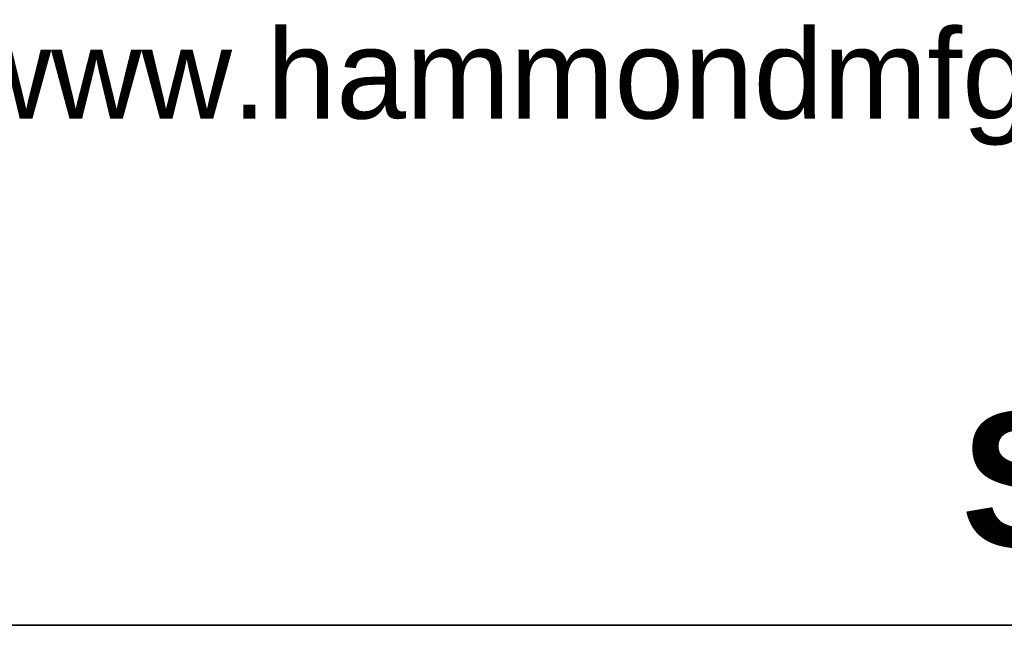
# Model space of a CAD drawing. Header units: inches. Extents: x 0 to 80.1, y 0 to 59.8.
# Tile 4 of 12: x 69.9 to 75.2, y 0 to 3.3. Entities that reach past the tile are written whole.
import ezdxf
from ezdxf.enums import TextEntityAlignment as Align

# ---------------------------------------------------------------- set-up
doc = ezdxf.new("R2010")
doc.units = ezdxf.units.IN
doc.header["$MEASUREMENT"] = 0
doc.layers.add('Default', color=7, linetype='Continuous')
doc.styles.add('SEACAD_ArialB', font='arialbd.ttf')

# ---------------------------------------------------------------- blocks, each defined once
blk = doc.blocks.new('SEANNOT_GROUP14')
at = {"layer": 'Default', "color": 7, "linetype": 'Continuous', "style": 'SEACAD_ArialB'}
blk.add_text('SDC6UCFP', height=2.25, dxfattribs=at).set_placement((-15.481, 3.567), align=Align.TOP_LEFT)
blk = doc.blocks.new('Block13')
at = {"layer": 'Default', "color": 7, "linetype": 'Continuous'}
blk.add_line((3.5155, 0), (0, 0), dxfattribs=at)
at = {"layer": 'Default', "insert": (1.3679, 0.6657), "char_height": 0.1, "width": 1.572281, "attachment_point": 1}
blk.add_mtext('{\\fArial|b0||i0||c0|p34;\\C7;\\H0.1;\\W1.;www.hammondmfg.com}', dxfattribs=at)
blk = doc.blocks.new('Block11')
at = {"layer": 'Default', "color": 7}
blk.add_blockref('Block13', (0, 0), dxfattribs=at)
blk = doc.blocks.new('Block10')
at = {"layer": 'Default', "color": 7}
blk.add_blockref('Block11', (0, 0), dxfattribs=at)
blk = doc.blocks.new('Block2')
at = {"layer": 'Default', "color": 7, "linetype": 'Continuous'}
blk.add_line((-52.744, 0), (-0.012, 0), dxfattribs=at)
at = {"layer": 'Default', "color": 7, "xscale": 15, "yscale": 15, "zscale": 15}
blk.add_blockref('Block10', (-52.744, 0), dxfattribs=at)
at = {"layer": 'Default'}
blk.add_blockref('SEANNOT_GROUP14', (0, 0), dxfattribs=at)
blk = doc.blocks.new('Block222')
at = {"layer": 'Default', "color": 7}
blk.add_blockref('Block2', (106.578, -49.503), dxfattribs=at)

msp = doc.modelspace()

# ---------------------------------------------------------------- linework, layer by layer
at = {"layer": 'Default', "color": 7, "linetype": 'Continuous'}
msp.add_line((0, 0), (79.9999, 0), dxfattribs=at)

# ---------------------------------------------------------------- block references
at = {"layer": 'Default', "color": 7, "xscale": 0.325, "yscale": 0.325, "zscale": 0.325}
msp.add_blockref('Block222', (45.3678, 16.0888), dxfattribs=at)

doc.saveas('drawing.dxf')
